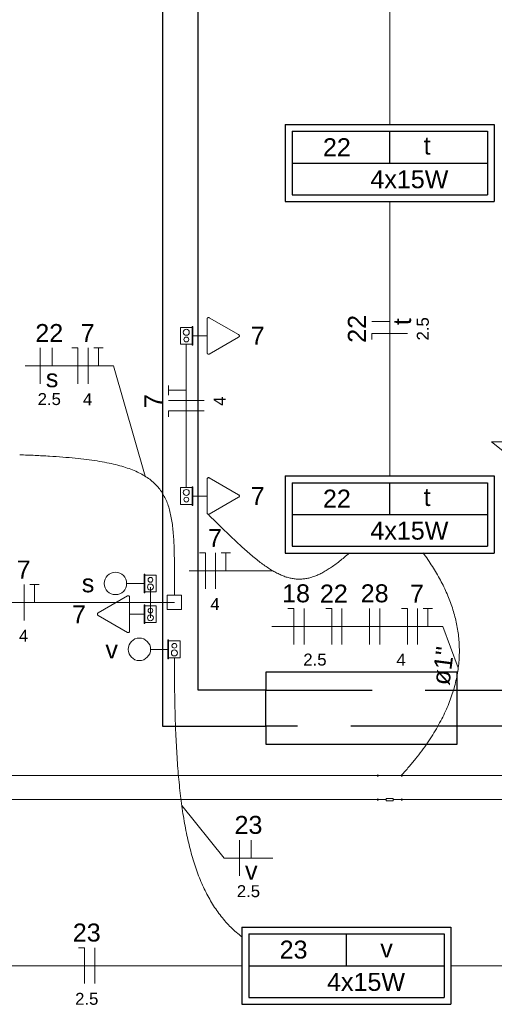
# Model space of a CAD drawing. Header units: millimetres. Extents: x -8 to 220, y -114 to 51.
# Tile 36 of 82: x 38.81 to 40.8, y 28.24 to 32.34. Entities that reach past the tile are written whole.
import ezdxf

# ---------------------------------------------------------------- set-up
doc = ezdxf.new("R2010")
doc.units = ezdxf.units.MM
doc.header["$MEASUREMENT"] = 0
doc.linetypes.add('HIDDEN', pattern=[0.9525, 0.635, -0.3175])
for name, color, linetype, lineweight in [('Conexões - condutos Retangulares', 8, 'Continuous', 5), ('EL-Condutos', 4, 'Continuous', 5), ('EL-Conexões', 9, 'Continuous', 5), ('EL-Fios (Fase 1)', 7, 'Continuous', 5), ('EL-Fios (Fase 2)', 7, 'Continuous', 5), ('EL-Fios (Fase 3)', 7, 'Continuous', 5), ('EL-Fios (Neutro)', 7, 'Continuous', 5), ('EL-Fios (Retorno)', 7, 'Continuous', 5), ('EL-Fios (Terra)', 7, 'Continuous', 5), ('EL-Interruptor', 5, 'Continuous', 5), ('EL-Textos conduto', 7, 'Continuous', 5), ('EL-Textos fios', 7, 'Continuous', 5), ('EL-Tomadas', 4, 'Continuous', 5), ('IFC-Caixa de passagem-Contorno', 44, 'Continuous', 5), ('Textos', 7, 'Continuous', 5)]:
    doc.layers.add(name, color=color, linetype=linetype, lineweight=lineweight)
for name, color, linetype in [('P-SIMBOL', 5, 'Continuous'), ('parede', 5, 'Continuous'), ('porta', 3, 'Continuous'), ('PROJEÇÃO', 6, 'HIDDEN')]:
    doc.layers.add(name, color=color, linetype=linetype)
doc.styles.add('Arial', font='arial.ttf')

msp = doc.modelspace()

# ---------------------------------------------------------------- linework, layer by layer
at = {"layer": 'Conexões - condutos Retangulares'}
for p, q in [((40.3098, 29.1951), (40.3098, 29.1851)), ((40.3098, 29.1901), (40.4098, 29.1901)), ((40.4098, 29.1951), (40.4098, 29.1851)), ((40.3098, 29.0951), (40.3098, 29.0851)), ((40.3448, 29.0901), (40.3098, 29.0901)), ((40.3748, 29.0951), (40.3448, 29.0951)), ((40.3448, 29.0951), (40.3448, 29.0851)), ((40.3748, 29.0851), (40.3448, 29.0851)), ((40.3748, 29.0951), (40.3748, 29.0851)), ((40.4098, 29.0901), (40.3748, 29.0901)), ((40.4098, 29.0951), (40.4098, 29.0851))]:
    msp.add_line(p, q, dxfattribs=at)
at = {"layer": 'EL-Condutos', "linetype": 'Continuous'}
for p, q in [((35.024, 29.1901), (40.3098, 29.1901)), ((40.4098, 29.1901), (41.6161, 29.1901)), ((35.024, 29.0901), (40.3098, 29.0901)), ((40.4098, 29.0901), (41.6161, 29.0901))]:
    msp.add_line(p, q, dxfattribs=at)
for points in [[(40.3598, 31.9073), (40.3598, 31.9587), (40.3598, 32.0073), (40.3598, 32.0534), (40.3598, 32.0972), (40.3598, 32.1388), (40.3598, 32.1785), (40.3598, 32.2164), (40.3598, 32.2528), (40.3598, 32.2878), (40.3598, 32.3216), (40.3598, 32.3545), (40.3598, 32.3865), (40.3598, 32.418), (40.3598, 32.4491), (40.3598, 32.4801), (40.3598, 32.511), (40.3598, 32.5421), (40.3598, 32.5736), (40.3598, 32.6057), (40.3598, 32.6385), (40.3598, 32.6724), (40.3598, 32.7074), (40.3598, 32.7437), (40.3598, 32.7816), (40.3598, 32.8213), (40.3598, 32.8629), (40.3598, 32.9067), (40.3598, 32.9528), (40.3598, 33.0014), (40.3598, 33.0528)], [(40.3598, 30.4406), (40.3598, 30.492), (40.3598, 30.5406), (40.3598, 30.5867), (40.3598, 30.6305), (40.3598, 30.6721), (40.3598, 30.7118), (40.3598, 30.7497), (40.3598, 30.7861), (40.3598, 30.8211), (40.3598, 30.8549), (40.3598, 30.8878), (40.3598, 30.9199), (40.3598, 30.9514), (40.3598, 30.9825), (40.3598, 31.0134), (40.3598, 31.0443), (40.3598, 31.0754), (40.3598, 31.1069), (40.3598, 31.139), (40.3598, 31.1719), (40.3598, 31.2057), (40.3598, 31.2407), (40.3598, 31.2771), (40.3598, 31.315), (40.3598, 31.3547), (40.3598, 31.3963), (40.3598, 31.44), (40.3598, 31.4861), (40.3598, 31.5348), (40.3598, 31.5861)], [(39.5098, 30.3916), (39.5098, 30.4205), (39.5098, 30.4476), (39.5098, 30.4732), (39.5098, 30.4973), (39.5098, 30.52), (39.5098, 30.5415), (39.5098, 30.5618), (39.5098, 30.5811), (39.5098, 30.5995), (39.5098, 30.6172), (39.5098, 30.6342), (39.5098, 30.6507), (39.5098, 30.6667), (39.5098, 30.6825), (39.5098, 30.6981), (39.5098, 30.7136), (39.5098, 30.7291), (39.5098, 30.7449), (39.5098, 30.7609), (39.5098, 30.7773), (39.5098, 30.7943), (39.5098, 30.812), (39.5098, 30.8304), (39.5098, 30.8496), (39.5098, 30.8699), (39.5098, 30.8913), (39.5098, 30.914), (39.5098, 30.938), (39.5098, 30.9635), (39.5098, 30.9906)], [(38.8135, 30.5289), (38.8781, 30.5264), (38.9382, 30.5232), (38.994, 30.5194), (39.0457, 30.5148), (39.0935, 30.5094), (39.1374, 30.5032), (39.1777, 30.496), (39.2145, 30.4878), (39.248, 30.4786), (39.2783, 30.4684), (39.3056, 30.4569), (39.33, 30.4443), (39.3517, 30.4304), (39.3709, 30.4151), (39.3877, 30.3985), (39.4022, 30.3804), (39.4147, 30.3608), (39.4253, 30.3396), (39.4341, 30.3169), (39.4413, 30.2924), (39.447, 30.2662), (39.4515, 30.2382), (39.4548, 30.2084), (39.4572, 30.1766), (39.4588, 30.1429), (39.4597, 30.1071), (39.4601, 30.0692), (39.4601, 30.0292), (39.46, 29.987), (39.4598, 29.9425)], [(39.6011, 30.2807), (39.6301, 30.2519), (39.6577, 30.2248), (39.6841, 30.1993), (39.7092, 30.1753), (39.7331, 30.1531), (39.756, 30.1324), (39.7779, 30.1133), (39.7989, 30.0959), (39.8191, 30.0801), (39.8386, 30.0658), (39.8573, 30.0532), (39.8755, 30.0423), (39.8931, 30.0329), (39.9103, 30.0251), (39.9272, 30.0189), (39.9438, 30.0144), (39.9602, 30.0114), (39.9764, 30.0101), (39.9927, 30.0103), (40.0089, 30.0122), (40.0253, 30.0157), (40.0419, 30.0207), (40.0588, 30.0274), (40.076, 30.0356), (40.0936, 30.0455), (40.1118, 30.057), (40.1305, 30.07), (40.1499, 30.0847), (40.1701, 30.1009), (40.1911, 30.1187)], [(40.4994, 30.1194), (40.5194, 30.0913), (40.5381, 30.063), (40.5555, 30.0345), (40.5715, 30.0059), (40.5862, 29.9772), (40.5995, 29.9482), (40.6113, 29.9191), (40.6216, 29.8898), (40.6304, 29.8604), (40.6377, 29.8307), (40.6434, 29.8009), (40.6475, 29.7708), (40.65, 29.7406), (40.6508, 29.7101), (40.6499, 29.6795), (40.6472, 29.6486), (40.6428, 29.6176), (40.6366, 29.5863), (40.6285, 29.5547), (40.6186, 29.523), (40.6067, 29.491), (40.593, 29.4588), (40.5772, 29.4263), (40.5595, 29.3936), (40.5397, 29.3606), (40.5179, 29.3274), (40.494, 29.2939), (40.4679, 29.2601), (40.4397, 29.2261), (40.4093, 29.1918)], [(39.4598, 29.9128), (39.4598, 29.9128), (39.4598, 29.9128), (39.4598, 29.9128), (39.4598, 29.9128), (39.4598, 29.9128), (39.4598, 29.9128), (39.4598, 29.9128), (39.4598, 29.9128), (39.4598, 29.9128), (39.4598, 29.9128), (39.4598, 29.9128), (39.4598, 29.9128), (39.4598, 29.9128), (39.4598, 29.9129), (39.4598, 29.9129), (39.4598, 29.9129), (39.4598, 29.9129), (39.4598, 29.9129), (39.4598, 29.9129), (39.4598, 29.9129), (39.4598, 29.9129), (39.4598, 29.9129), (39.4598, 29.9129), (39.4598, 29.9129), (39.4598, 29.9129), (39.4598, 29.9129), (39.4598, 29.9129), (39.4598, 29.9129), (39.4598, 29.9129), (39.4598, 29.9129)], [(39.4598, 29.6823), (39.46, 29.6245), (39.4605, 29.5681), (39.4614, 29.5128), (39.4626, 29.4589), (39.4642, 29.4062), (39.4662, 29.3548), (39.4688, 29.3046), (39.4718, 29.2558), (39.4754, 29.2082), (39.4795, 29.162), (39.4843, 29.117), (39.4898, 29.0733), (39.4959, 29.031), (39.5028, 28.99), (39.5104, 28.9503), (39.5189, 28.9119), (39.5282, 28.8748), (39.5383, 28.8391), (39.5494, 28.8048), (39.5614, 28.7717), (39.5745, 28.7401), (39.5885, 28.7098), (39.6036, 28.6808), (39.6198, 28.6533), (39.6371, 28.6271), (39.6557, 28.6023), (39.6754, 28.5788), (39.6963, 28.5568), (39.7186, 28.5361), (39.7421, 28.5169)], [(38.3849, 28.3967), (38.4416, 28.3967), (38.4958, 28.3967), (38.5479, 28.3967), (38.598, 28.3967), (38.6462, 28.3967), (38.6927, 28.3967), (38.7377, 28.3967), (38.7813, 28.3967), (38.8238, 28.3967), (38.8653, 28.3967), (38.9059, 28.3967), (38.9459, 28.3967), (38.9853, 28.3967), (39.0244, 28.3967), (39.0634, 28.3967), (39.1023, 28.3967), (39.1414, 28.3967), (39.1809, 28.3967), (39.2208, 28.3967), (39.2614, 28.3967), (39.3029, 28.3967), (39.3454, 28.3967), (39.389, 28.3967), (39.4341, 28.3967), (39.4806, 28.3967), (39.5288, 28.3967), (39.5788, 28.3967), (39.6309, 28.3967), (39.6852, 28.3967), (39.7418, 28.3967)], [(40.6156, 28.3967), (40.6723, 28.3967), (40.7265, 28.3967), (40.7786, 28.3967), (40.8287, 28.3967), (40.8769, 28.3967), (40.9234, 28.3967), (40.9684, 28.3967), (41.0121, 28.3967), (41.0545, 28.3967), (41.096, 28.3967), (41.1366, 28.3967), (41.1766, 28.3967), (41.216, 28.3967), (41.2551, 28.3967), (41.2941, 28.3967), (41.333, 28.3967), (41.3721, 28.3967), (41.4116, 28.3967), (41.4515, 28.3967), (41.4922, 28.3967), (41.5336, 28.3967), (41.5761, 28.3967), (41.6198, 28.3967), (41.6648, 28.3967), (41.7113, 28.3967), (41.7595, 28.3967), (41.8095, 28.3967), (41.8616, 28.3967), (41.9159, 28.3967), (41.9725, 28.3967)]]:
    msp.add_spline(points, degree=3, dxfattribs=at)
at = {"layer": 'EL-Conexões'}
for p, q in [((39.3598, 29.9128), (39.3598, 29.9771)), ((39.4298, 29.9129), (39.3598, 29.9129)), ((39.3598, 29.9129), (39.3598, 29.8486)), ((39.4298, 29.9128), (39.3598, 29.9128))]:
    msp.add_line(p, q, dxfattribs=at)
for points in [[(39.4898, 29.8829), (39.4298, 29.8829), (39.4298, 29.9429), (39.4898, 29.9429), (39.4898, 29.8829)], [(39.4898, 29.8828), (39.4298, 29.8828), (39.4298, 29.9428), (39.4898, 29.9428), (39.4898, 29.8828)]]:
    msp.add_lwpolyline(points, dxfattribs=at)
at = {"layer": 'EL-Fios (Fase 1)'}
for p, q in [((39.0999, 30.8249), (39.0999, 30.9749)), ((39.5848, 30.7554), (39.4348, 30.7554)), ((39.6322, 29.9699), (39.6322, 30.1199)), ((38.8324, 29.8379), (38.8324, 29.9879)), ((40.0022, 29.7375), (40.0022, 29.8875)), ((40.4763, 29.7375), (40.4763, 29.8875)), ((39.7314, 28.771), (39.7314, 28.921)), ((39.1277, 28.3217), (39.1277, 28.4717))]:
    msp.add_line(p, q, dxfattribs=at)
at = {"layer": 'EL-Fios (Fase 2)'}
msp.add_line((40.2754, 29.7375), (40.2754, 29.8875), dxfattribs=at)
at = {"layer": 'EL-Fios (Fase 3)'}
for p, q in [((38.899, 30.8249), (38.899, 30.9749)), ((40.1603, 29.7375), (40.1603, 29.8875)), ((40.3183, 29.7375), (40.3183, 29.8875))]:
    msp.add_line(p, q, dxfattribs=at)
at = {"layer": 'EL-Fios (Neutro)'}
for p, q in [((40.4348, 31.0348), (40.2848, 31.0348)), ((40.2848, 31.0098), (40.2848, 31.0348)), ((39.032, 30.9749), (39.057, 30.9749)), ((39.057, 30.8249), (39.057, 30.9749)), ((39.5848, 30.7125), (39.4348, 30.7125)), ((39.4348, 30.6875), (39.4348, 30.7125)), ((39.5643, 30.1199), (39.5893, 30.1199)), ((39.5893, 29.9699), (39.5893, 30.1199)), ((39.9344, 29.8875), (39.9594, 29.8875)), ((39.9594, 29.7375), (39.9594, 29.8875)), ((40.0924, 29.8875), (40.1174, 29.8875)), ((40.1174, 29.7375), (40.1174, 29.8875)), ((40.4085, 29.8875), (40.4335, 29.8875)), ((40.4335, 29.7375), (40.4335, 29.8875)), ((39.0598, 28.4717), (39.0848, 28.4717)), ((39.0848, 28.3217), (39.0848, 28.4717))]:
    msp.add_line(p, q, dxfattribs=at)
at = {"layer": 'EL-Fios (Retorno)'}
for p, q in [((40.3598, 31.0848), (40.2848, 31.0848)), ((38.949, 30.8999), (38.949, 30.9749)), ((39.7814, 28.846), (39.7814, 28.921))]:
    msp.add_line(p, q, dxfattribs=at)
at = {"layer": 'EL-Fios (Terra)'}
for points in [[(39.1427, 30.8999), (39.1427, 30.9749), (39.1227, 30.9749), (39.1627, 30.9749)], [(39.5098, 30.7982), (39.4348, 30.7982), (39.4348, 30.7782), (39.4348, 30.8182)], [(39.675, 30.0449), (39.675, 30.1199), (39.655, 30.1199), (39.695, 30.1199)], [(38.8753, 29.9129), (38.8753, 29.9879), (38.8553, 29.9879), (38.8953, 29.9879)], [(40.5192, 29.8125), (40.5192, 29.8875), (40.4992, 29.8875), (40.5392, 29.8875)]]:
    msp.add_lwpolyline(points, dxfattribs=at)
at = {"layer": 'EL-Interruptor'}
for p, q in [((39.2604, 29.9921), (39.333, 29.9921)), ((39.3604, 29.717), (39.433, 29.717))]:
    msp.add_line(p, q, dxfattribs=at)
for centre in [(39.2135, 29.9921), (39.3135, 29.717)]:
    msp.add_circle(centre, 0.0469, dxfattribs=at)
at = {"layer": 'EL-Textos fios'}
for p, q in [((38.836, 30.8999), (39.2056, 30.8999)), ((39.338, 30.4395), (39.2056, 30.8999)), ((41.1598, 30.2801), (40.7854, 30.5837)), ((40.7854, 30.5837), (41.5431, 30.5837)), ((39.5215, 30.0449), (39.7379, 30.0449)), ((39.8709, 30.0449), (39.7379, 30.0449)), ((38.7217, 29.9129), (38.9382, 29.9129)), ((39.4598, 29.9129), (38.9382, 29.9129)), ((39.8672, 29.8125), (40.5821, 29.8125)), ((40.6461, 29.6398), (40.5821, 29.8125)), ((39.4909, 29.0651), (39.6684, 28.846)), ((39.6684, 28.846), (39.8707, 28.846))]:
    msp.add_line(p, q, dxfattribs=at)
at = {"layer": 'EL-Tomadas'}
for p, q in [((39.5968, 30.9545), (39.5969, 31.0961)), ((39.6059, 31.1013), (39.7285, 31.0305)), ((39.5969, 31.0253), (39.5366, 31.0253)), ((39.7285, 31.0201), (39.6058, 30.9493)), ((39.5968, 30.2861), (39.5969, 30.4277)), ((39.6059, 30.4329), (39.7285, 30.3621)), ((39.5969, 30.3569), (39.5366, 30.3569)), ((39.7285, 30.3517), (39.6058, 30.2809)), ((39.1411, 29.8688), (39.2638, 29.9397)), ((39.2728, 29.9345), (39.2727, 29.7929)), ((39.2637, 29.7877), (39.1411, 29.8585)), ((39.2727, 29.8636), (39.333, 29.8636))]:
    msp.add_line(p, q, dxfattribs=at)
for points in [[(39.6059, 31.1013), (39.6053, 31.1016), (39.6046, 31.1019), (39.6039, 31.102), (39.6032, 31.1021), (39.6026, 31.1021), (39.6019, 31.102), (39.6012, 31.1019), (39.6005, 31.1016), (39.5999, 31.1013), (39.5993, 31.101), (39.5988, 31.1005), (39.5983, 31.1), (39.5979, 31.0994), (39.5975, 31.0988), (39.5973, 31.0982), (39.5971, 31.0975), (39.5969, 31.0968), (39.5969, 31.0961)], [(39.7285, 31.0201), (39.7291, 31.0205), (39.7296, 31.021), (39.7301, 31.0215), (39.7305, 31.022), (39.7309, 31.0227), (39.7312, 31.0233), (39.7314, 31.024), (39.7315, 31.0246), (39.7315, 31.0253), (39.7315, 31.026), (39.7314, 31.0267), (39.7312, 31.0274), (39.7309, 31.028), (39.7305, 31.0286), (39.7301, 31.0292), (39.7296, 31.0297), (39.7291, 31.0302), (39.7285, 31.0305)], [(39.5968, 30.9545), (39.5969, 30.9538), (39.597, 30.9531), (39.5972, 30.9525), (39.5975, 30.9518), (39.5978, 30.9512), (39.5982, 30.9507), (39.5987, 30.9501), (39.5992, 30.9497), (39.5998, 30.9493), (39.6005, 30.949), (39.6011, 30.9488), (39.6018, 30.9486), (39.6025, 30.9485), (39.6032, 30.9485), (39.6039, 30.9486), (39.6046, 30.9488), (39.6052, 30.949), (39.6058, 30.9493)], [(39.6059, 30.4329), (39.6053, 30.4332), (39.6046, 30.4335), (39.6039, 30.4336), (39.6032, 30.4337), (39.6026, 30.4337), (39.6019, 30.4336), (39.6012, 30.4335), (39.6005, 30.4332), (39.5999, 30.4329), (39.5993, 30.4325), (39.5988, 30.4321), (39.5983, 30.4316), (39.5979, 30.431), (39.5975, 30.4304), (39.5973, 30.4298), (39.5971, 30.4291), (39.5969, 30.4284), (39.5969, 30.4277)], [(39.7285, 30.3517), (39.7291, 30.3521), (39.7296, 30.3526), (39.7301, 30.3531), (39.7305, 30.3536), (39.7309, 30.3542), (39.7312, 30.3549), (39.7314, 30.3555), (39.7315, 30.3562), (39.7315, 30.3569), (39.7315, 30.3576), (39.7314, 30.3583), (39.7312, 30.359), (39.7309, 30.3596), (39.7305, 30.3602), (39.7301, 30.3608), (39.7296, 30.3613), (39.7291, 30.3617), (39.7285, 30.3621)], [(39.5968, 30.2861), (39.5969, 30.2854), (39.597, 30.2847), (39.5972, 30.284), (39.5975, 30.2834), (39.5978, 30.2828), (39.5982, 30.2822), (39.5987, 30.2817), (39.5992, 30.2813), (39.5998, 30.2809), (39.6005, 30.2806), (39.6011, 30.2803), (39.6018, 30.2802), (39.6025, 30.2801), (39.6032, 30.2801), (39.6039, 30.2802), (39.6046, 30.2803), (39.6052, 30.2806), (39.6058, 30.2809)], [(39.2728, 29.9345), (39.2727, 29.9352), (39.2726, 29.9359), (39.2724, 29.9365), (39.2721, 29.9372), (39.2718, 29.9378), (39.2714, 29.9383), (39.2709, 29.9388), (39.2703, 29.9393), (39.2698, 29.9397), (39.2691, 29.94), (39.2685, 29.9402), (39.2678, 29.9404), (39.2671, 29.9405), (39.2664, 29.9405), (39.2657, 29.9404), (39.265, 29.9402), (39.2644, 29.94), (39.2638, 29.9397)], [(39.1411, 29.8688), (39.1405, 29.8685), (39.1399, 29.868), (39.1395, 29.8675), (39.1391, 29.8669), (39.1387, 29.8663), (39.1384, 29.8657), (39.1382, 29.865), (39.1381, 29.8643), (39.1381, 29.8636), (39.1381, 29.863), (39.1382, 29.8623), (39.1384, 29.8616), (39.1387, 29.861), (39.1391, 29.8604), (39.1395, 29.8598), (39.1399, 29.8593), (39.1405, 29.8588), (39.1411, 29.8585)], [(39.2637, 29.7877), (39.2643, 29.7873), (39.265, 29.7871), (39.2656, 29.7869), (39.2663, 29.7869), (39.267, 29.7869), (39.2677, 29.7869), (39.2684, 29.7871), (39.2691, 29.7873), (39.2697, 29.7877), (39.2703, 29.788), (39.2708, 29.7885), (39.2713, 29.789), (39.2717, 29.7896), (39.2721, 29.7902), (39.2723, 29.7908), (39.2725, 29.7915), (39.2726, 29.7922), (39.2727, 29.7929)]]:
    msp.add_lwpolyline(points, dxfattribs=at)
at = {"layer": 'IFC-Caixa de passagem-Contorno'}
for p, q in [((39.4861, 30.9903), (39.4861, 31.0603)), ((39.5336, 31.0603), (39.4861, 31.0603)), ((39.5336, 30.9863), (39.5336, 31.0643)), ((39.5366, 31.0643), (39.5336, 31.0643)), ((39.5366, 30.9863), (39.5366, 31.0643)), ((39.5336, 30.9903), (39.4861, 30.9903)), ((39.5366, 30.9863), (39.5336, 30.9863)), ((39.4861, 30.3219), (39.4861, 30.3919)), ((39.5336, 30.3919), (39.4861, 30.3919)), ((39.5336, 30.3179), (39.5336, 30.3959)), ((39.5366, 30.3959), (39.5336, 30.3959)), ((39.5366, 30.3179), (39.5366, 30.3959)), ((39.5336, 30.3219), (39.4861, 30.3219)), ((39.5366, 30.3179), (39.5336, 30.3179)), ((39.333, 30.0311), (39.333, 29.9531)), ((39.333, 30.0311), (39.336, 30.0311)), ((39.336, 30.0311), (39.336, 29.9531)), ((39.336, 30.0271), (39.3835, 30.0271)), ((39.3835, 30.0271), (39.3835, 29.9571)), ((39.333, 29.9531), (39.336, 29.9531)), ((39.336, 29.9571), (39.3835, 29.9571)), ((39.333, 29.9026), (39.333, 29.8246)), ((39.333, 29.9026), (39.336, 29.9026)), ((39.336, 29.9026), (39.336, 29.8246)), ((39.336, 29.8986), (39.3835, 29.8986)), ((39.3835, 29.8986), (39.3835, 29.8286)), ((39.333, 29.8246), (39.336, 29.8246)), ((39.336, 29.8286), (39.3835, 29.8286)), ((39.433, 29.756), (39.433, 29.678)), ((39.433, 29.756), (39.436, 29.756)), ((39.436, 29.756), (39.436, 29.678)), ((39.436, 29.752), (39.4835, 29.752)), ((39.4835, 29.752), (39.4835, 29.682)), ((39.433, 29.678), (39.436, 29.678)), ((39.436, 29.682), (39.4835, 29.682))]:
    msp.add_line(p, q, dxfattribs=at)
for centre, radius in [((39.5098, 31.0403), 0.0125), ((39.5098, 31.0103), 0.00995), ((39.5098, 30.3719), 0.0125), ((39.5098, 30.3419), 0.00995), ((39.3598, 30.0071), 0.00995), ((39.3598, 29.9771), 0.0125), ((39.3598, 29.8786), 0.00995), ((39.3598, 29.8486), 0.0125), ((39.4598, 29.702), 0.0125), ((39.4598, 29.732), 0.00995)]:
    msp.add_circle(centre, radius, dxfattribs=at)
at = {"layer": 'P-SIMBOL'}
for p, q in [((39.923, 31.908), (40.7966, 31.908)), ((39.923, 31.908), (39.923, 31.5855)), ((40.7966, 31.908), (40.7966, 31.5855)), ((39.9518, 31.8792), (40.7678, 31.8792)), ((39.9518, 31.8792), (39.9518, 31.6142)), ((40.3598, 31.7467), (40.3598, 31.8792)), ((40.7678, 31.8792), (40.7678, 31.6142)), ((39.9518, 31.7467), (40.7678, 31.7467)), ((39.9518, 31.6142), (40.7678, 31.6142)), ((39.923, 31.5855), (40.7966, 31.5855)), ((39.923, 30.4413), (40.7966, 30.4413)), ((39.923, 30.4413), (39.923, 30.1188)), ((39.9518, 30.4126), (40.7678, 30.4126)), ((39.9518, 30.4126), (39.9518, 30.1476)), ((40.3598, 30.2801), (40.3598, 30.4126)), ((40.7678, 30.4126), (40.7678, 30.1476)), ((40.7966, 30.4413), (40.7966, 30.1188)), ((39.9518, 30.2801), (40.7678, 30.2801)), ((39.9518, 30.1476), (40.7678, 30.1476)), ((39.923, 30.1188), (40.7966, 30.1188)), ((39.7419, 28.558), (40.6155, 28.558)), ((39.7419, 28.558), (39.7419, 28.2355)), ((39.7707, 28.5292), (40.5867, 28.5292)), ((39.7707, 28.5292), (39.7707, 28.2642)), ((40.1787, 28.3967), (40.1787, 28.5292)), ((40.5867, 28.5292), (40.5867, 28.2642)), ((40.6155, 28.558), (40.6155, 28.2355)), ((39.7707, 28.3967), (40.5867, 28.3967)), ((39.7419, 28.2355), (40.6155, 28.2355)), ((39.7707, 28.2642), (40.5867, 28.2642))]:
    msp.add_line(p, q, dxfattribs=at)
at = {"layer": 'parede', "color": 8}
for p, q in [((39.4098, 33.9467), (39.4098, 29.3967)), ((39.5598, 29.5467), (39.5598, 33.9467)), ((40.6414, 29.3967), (40.6414, 29.5467))]:
    msp.add_line(p, q, dxfattribs=at)
for points in [[(39.4098, 29.3967), (39.8414, 29.3967), (39.8414, 29.5467), (39.5598, 29.5467)], [(40.6414, 29.5467), (41.8598, 29.5467), (41.8598, 29.3967), (40.6414, 29.3967)]]:
    msp.add_lwpolyline(points, dxfattribs=at)
at = {"layer": 'porta', "color": 8}
for points in [[(40.6414, 29.5467), (40.6414, 29.6217), (39.8414, 29.6217), (39.8414, 29.5467)], [(39.8414, 29.3967), (39.8414, 29.3217), (40.6414, 29.3217), (40.6414, 29.3967)]]:
    msp.add_lwpolyline(points, dxfattribs=at)
at = {"layer": 'PROJEÇÃO', "color": 8, "ltscale": 0.7}
for p, q in [((39.8414, 29.5467), (40.6414, 29.5467)), ((40.6414, 29.3967), (39.8414, 29.3967))]:
    msp.add_line(p, q, dxfattribs=at)

# ---------------------------------------------------------------- texts
at = {"layer": 'EL-Textos conduto', "insert": (40.6211, 29.6431), "char_height": 0.075, "width": 0.318979, "attachment_point": 8, "rotation": 82.546, "line_spacing_factor": 0.6, "style": 'Arial'}
msp.add_mtext('ø1"', dxfattribs=at)
at = {"layer": 'EL-Textos fios', "attachment_point": 8, "line_spacing_factor": 0.6, "style": 'Arial'}
for s, insert, char_height, width in [('22', (38.9371, 30.9997), 0.075, 0.233003), ('7', (39.0974, 30.9997), 0.075, 0.116502), ('s', (38.949, 30.8099), 0.075, 0.10484), ('2.5', (38.9371, 30.7359), 0.05, 0.194131), ('4', (39.0974, 30.7359), 0.05, 0.077668), ('7', (39.6297, 30.1447), 0.075, 0.116502), ('7', (38.8299, 30.0126), 0.075, 0.116502), ('18', (39.9683, 29.9122), 0.075, 0.233003), ('22', (40.1263, 29.9122), 0.075, 0.233003), ('28', (40.2969, 29.9122), 0.075, 0.233003), ('7', (40.4738, 29.9122), 0.075, 0.116502), ('4', (39.6297, 29.8809), 0.05, 0.077668), ('4', (38.8299, 29.7489), 0.05, 0.077668), ('2.5', (40.0473, 29.6485), 0.05, 0.194131), ('4', (40.4073, 29.6485), 0.05, 0.077668), ('23', (39.7695, 28.9458), 0.075, 0.233003), ('v', (39.7814, 28.756), 0.075, 0.10484), ('2.5', (39.7695, 28.682), 0.05, 0.194131)]:
    msp.add_mtext(s, dxfattribs=dict(at, insert=insert, char_height=char_height, width=width))
for s, insert, char_height, width, rotation in [('22', (40.26, 31.0546), 0.075, 0.233003, 90.0002), ('t', (40.4498, 31.0848), 0.075, 0.058194, 90.0002), ('2.5', (40.5238, 31.0546), 0.05, 0.194131, 90.0002), ('7', (39.41, 30.7529), 0.075, 0.116502, 90.0002), ('4', (39.6738, 30.7529), 0.05, 0.077668, 90.0002), ('23', (39.0937, 28.4965), 0.075, 0.233003, 0.0008), ('2.5', (39.0937, 28.2327), 0.05, 0.194131, 0.0008)]:
    msp.add_mtext(s, dxfattribs=dict(at, insert=insert, char_height=char_height, width=width, rotation=rotation))
at = {"layer": 'Textos', "char_height": 0.075, "line_spacing_factor": 0.6, "style": 'Arial'}
for s, insert, width, attachment_point in [('22', (40.0807, 31.7753), 0.233003, 7), ('t', (40.5015, 31.781), 0.058194, 7), ('4x15W', (40.279, 31.6406), 0.652134, 7), ('7', (39.7791, 30.9884), 0.116502, 7), ('7', (39.7791, 30.32), 0.116502, 7), ('22', (40.0807, 30.3086), 0.233003, 7), ('t', (40.5015, 30.3144), 0.058194, 7), ('4x15W', (40.279, 30.1739), 0.652134, 7), ('s', (39.1254, 29.954), 0.10484, 9), ('7', (39.0905, 29.8256), 0.116502, 9), ('v', (39.2242, 29.6789), 0.10484, 9), ('23', (39.8997, 28.4253), 0.233003, 7), ('v', (40.3205, 28.431), 0.10484, 7), ('4x15W', (40.0979, 28.2906), 0.652134, 7)]:
    msp.add_mtext(s, dxfattribs=dict(at, insert=insert, width=width, attachment_point=attachment_point))

doc.saveas('drawing.dxf')
